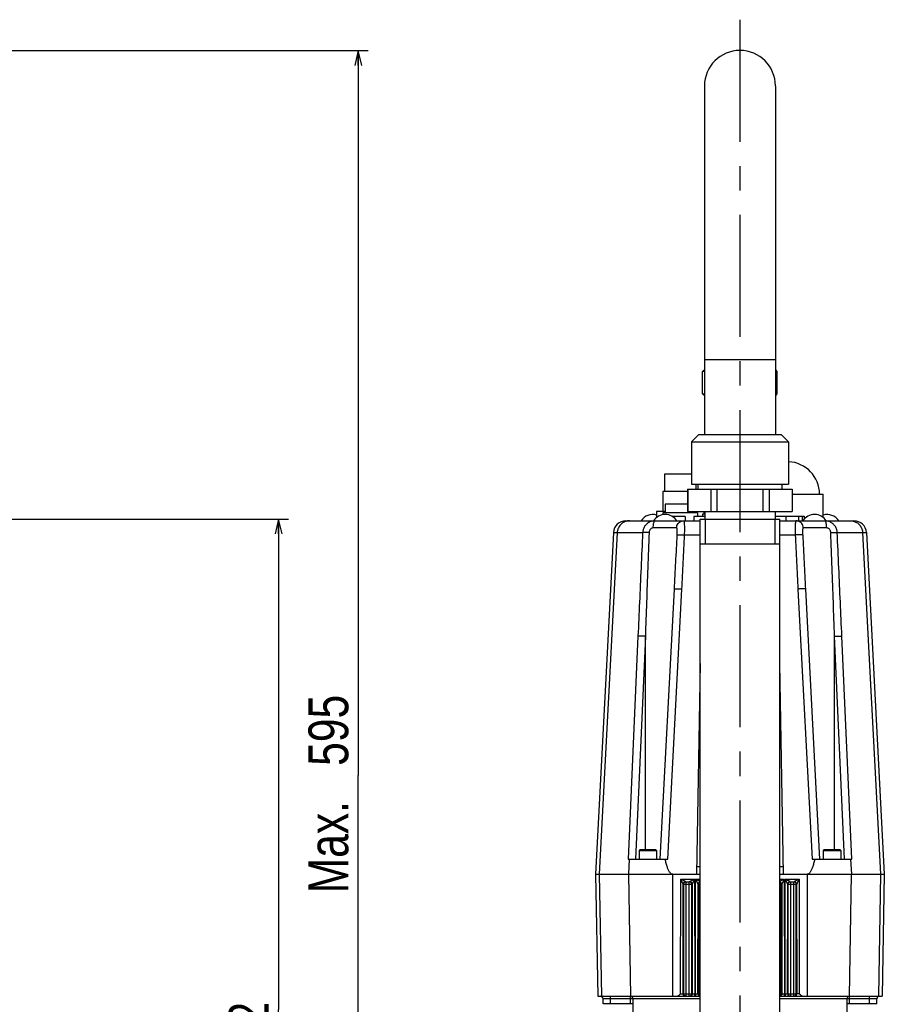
# Model space of a CAD drawing. Extents: x 0 to 2376, y 0 to 1680.
# Tile 25 of 33: x 1142 to 1489, y 825 to 1221. Entities that reach past the tile are written whole.
import ezdxf

# ---------------------------------------------------------------- set-up
doc = ezdxf.new("R2010")
doc.units = 0
doc.header["$LTSCALE"] = 130.68
doc.linetypes.add('CENTER', pattern=[0.6, 0.375, -0.075, 0.075, -0.075])
doc.layers.get('0').update_dxf_attribs({"linetype": 'CONTINUOUS'})
doc.layers.add('95_ALL_DIM', color=7, linetype='CONTINUOUS')
doc.layers.add('DEFAULT_1', color=7, linetype='CENTER')
doc.styles.get("Standard").update_dxf_attribs({"font": 'txt', "width": 0.8})
doc.dimstyles.new('DIMSTYLE_2', dxfattribs={"dimtxt": 16, "dimasz": 6, "dimexe": 0.18, "dimexo": 0.0625, "dimgap": 0.09, "dimtad": 1, "dimdec": 3, "dimtxsty": 'STANDARD', "dimblk": 'OPEN', "dimblk1": 'OPEN', "dimblk2": 'OPEN', "dimcen": 0.09, "dimazin": 3, "dimtp": 0.8, "dimtm": 0.8, "dimtfac": 1, "dimtdec": 3, "dimtofl": 0, "dimtmove": 0, "dimatfit": 3, "dimtolj": 1})
doc.dimstyles.new('DIMSTYLE_3', dxfattribs={"dimtxt": 16, "dimasz": 6, "dimexe": 0.18, "dimexo": 0.0625, "dimgap": 0.09, "dimtad": 1, "dimdec": 3, "dimtxsty": 'STANDARD', "dimblk": 'OPEN', "dimblk1": 'OPEN', "dimblk2": 'OPEN', "dimcen": 0.09, "dimazin": 3, "dimtp": 0.5, "dimtm": 0.5, "dimtfac": 1, "dimtdec": 3, "dimtofl": 0, "dimtmove": 0, "dimatfit": 3, "dimtolj": 1})

# ---------------------------------------------------------------- blocks, each defined once
blk = doc.blocks.new('_OPEN')
at = {"color": 0, "linetype": 'BYBLOCK'}
for p, q in [((0, 0), (-1, 0.233)), ((-1, -0.233), (0, 0)), ((-1, 0), (0, 0))]:
    blk.add_line(p, q, dxfattribs=at)
blk = doc.blocks.new('*D26')
at = {"layer": '95_ALL_DIM', "color": 2, "linetype": 'CONTINUOUS'}
for p, q in [((1055.8, 1020.42), (1249.8, 1020.42)), ((1245.8, 1020.42), (1245.8, 823.32)), ((1245.8, 626.22), (1245.8, 823.32)), ((1135.8, 626.22), (1249.8, 626.22))]:
    blk.add_line(p, q, dxfattribs=at)
at = {"layer": '95_ALL_DIM', "color": 2, "linetype": 'CONTINUOUS', "xscale": 6, "yscale": 6, "zscale": 6}
for p, rotation in [((1245.8, 1020.42), 90), ((1245.8, 626.22), 270)]:
    blk.add_blockref('_OPEN', p, dxfattribs=dict(at, rotation=rotation))
at = {"layer": '95_ALL_DIM', "color": 2, "linetype": 'CONTINUOUS', "width": 0.8}
blk.add_text('394.2', height=16, rotation=90, dxfattribs=at).set_placement((1241.8, 783.59))
blk = doc.blocks.new('*D27')
at = {"layer": '95_ALL_DIM', "color": 2, "linetype": 'CONTINUOUS'}
for p, q in [((906.8, 1208.67), (1281.8, 1208.67)), ((1277.8, 1208.67), (1277.8, 917.44)), ((1277.8, 626.22), (1277.8, 917.44)), ((1135.8, 626.22), (1281.8, 626.22))]:
    blk.add_line(p, q, dxfattribs=at)
at = {"layer": '95_ALL_DIM', "color": 2, "linetype": 'CONTINUOUS', "xscale": 6, "yscale": 6, "zscale": 6}
for p, rotation in [((1277.8, 1208.67), 90), ((1277.8, 626.22), 270)]:
    blk.add_blockref('_OPEN', p, dxfattribs=dict(at, rotation=rotation))
at = {"layer": '95_ALL_DIM', "color": 2, "linetype": 'CONTINUOUS', "width": 0.8}
for s, p in [('595', (1273.8, 921.25)), ('Max.', (1273.8, 870.05))]:
    blk.add_text(s, height=16, rotation=90, dxfattribs=at).set_placement(p)

msp = doc.modelspace()

# ---------------------------------------------------------------- linework, layer by layer
at = {"color": 7, "linetype": 'CONTINUOUS'}
for p, q in [((1416.8793, 1194.4163), (1416.8793, 1054.4163)), ((1445.3793, 1194.3116), (1445.3793, 1054.4163)), ((1445.3793, 1084.4163), (1416.8793, 1084.4163)), ((1416.1293, 1079.7163), (1416.6293, 1080.2163)), ((1416.6293, 1080.2163), (1416.8793, 1080.2163)), ((1445.3793, 1080.2163), (1445.6292, 1080.2163)), ((1446.1293, 1079.7163), (1445.6293, 1080.2163)), ((1416.1293, 1070.7163), (1416.1293, 1079.7163)), ((1416.8793, 1079.7163), (1416.1293, 1079.7163)), ((1446.1293, 1079.7163), (1445.3793, 1079.7163)), ((1446.1293, 1070.7163), (1446.1293, 1079.7163)), ((1416.6293, 1070.2163), (1416.1293, 1070.7163)), ((1416.1293, 1070.7163), (1416.8793, 1070.7163)), ((1416.8793, 1070.2163), (1416.6293, 1070.2163)), ((1445.3793, 1070.7163), (1446.1293, 1070.7163)), ((1445.6292, 1070.2163), (1445.3793, 1070.2163)), ((1445.6293, 1070.2163), (1446.1293, 1070.7163)), ((1414.6293, 1054.4163), (1411.6293, 1051.4163)), ((1414.6295, 1054.4163), (1447.629, 1054.4163)), ((1447.6293, 1054.4163), (1450.6293, 1051.4163)), ((1411.6293, 1051.4163), (1411.6293, 1034.4163)), ((1411.6293, 1051.4163), (1450.6293, 1051.4163)), ((1450.6293, 1051.4163), (1450.6293, 1034.4163)), ((1400.8793, 1038.4163), (1400.8793, 1031.4163)), ((1411.6293, 1038.4163), (1400.8793, 1038.4163)), ((1410.1293, 1032.4163), (1410.1293, 1023.4163)), ((1410.1293, 1032.4163), (1452.1293, 1032.4163)), ((1410.1766, 1032.4163), (1410.1766, 1023.4163)), ((1411.6294, 1034.4163), (1450.6291, 1034.4163)), ((1413.3793, 1034.4163), (1413.3793, 1032.4163)), ((1414.2308, 1034.4163), (1414.2308, 1032.4163)), ((1419.4328, 1032.4163), (1419.4328, 1023.4163)), ((1421.873, 1032.4163), (1421.873, 1023.4163)), ((1440.3855, 1032.4163), (1440.3855, 1023.4163)), ((1442.8257, 1032.4163), (1442.8257, 1023.4163)), ((1448.0278, 1034.4163), (1448.0278, 1032.4163)), ((1452.0819, 1032.4163), (1452.0819, 1023.4163)), ((1452.1293, 1032.4163), (1452.1293, 1023.4163)), ((1400.1293, 1031.4163), (1400.1293, 1023.4163)), ((1410.1293, 1031.4163), (1400.1293, 1031.4163)), ((1452.1293, 1030.4163), (1464.6293, 1030.4163)), ((1464.6293, 1021.005), (1464.6293, 1030.4163)), ((1401.1293, 1026.4163), (1401.1293, 1022.9163)), ((1410.1293, 1026.4163), (1401.1293, 1026.4163)), ((1397.6293, 1023.4163), (1397.6293, 1021.005)), ((1401.1293, 1023.4163), (1397.6293, 1023.4163)), ((1400.1293, 1022.9163), (1400.1293, 1022.1265)), ((1414.1293, 1022.9163), (1400.1293, 1022.9163)), ((1409.1293, 1021.4163), (1404.0295, 1021.4163)), ((1409.1293, 1021.4163), (1409.1293, 1019.7163)), ((1410.1293, 1023.4163), (1452.1293, 1023.4163)), ((1412.654, 1021.4163), (1412.654, 1019.7163)), ((1416.9793, 1021.4163), (1412.654, 1021.4163)), ((1413.1293, 1023.4163), (1413.1293, 1022.9163)), ((1414.1293, 1022.9163), (1414.1293, 1021.4163)), ((1416.1293, 1022.4163), (1416.1293, 1021.4163)), ((1416.9793, 1022.4163), (1416.1293, 1022.4163)), ((1416.6293, 1023.4163), (1416.6293, 1022.4163)), ((1416.9793, 1023.4163), (1416.9793, 1020.4163)), ((1445.2793, 1023.4163), (1445.2793, 1020.4163)), ((1445.2793, 1021.5163), (1456.9667, 1021.5163)), ((1449.6045, 1021.4163), (1445.2793, 1021.4163)), ((1449.6045, 1021.4163), (1449.6045, 1019.7163)), ((1454.6167, 1021.5163), (1454.6167, 1019.7163)), ((1456.0939, 1021.5163), (1456.0939, 1019.7163)), ((1456.9438, 1021.5163), (1456.9438, 1020.3693)), ((1456.9666, 1021.5163), (1456.9666, 1020.3934)), ((1385.316, 1019.7163), (1415.0063, 1019.7163)), ((1405.6652, 1016.8733), (1396.3197, 1016.8733)), ((1415.1293, 760.2163), (1415.1293, 1020.4163)), ((1415.1293, 1020.4163), (1447.1293, 1020.4163)), ((1417.1293, 1020.4163), (1417.1293, 1010.4163)), ((1445.1293, 1020.4163), (1445.1293, 1010.4163)), ((1447.1293, 760.2163), (1447.1293, 1020.4163)), ((1447.2522, 1019.7163), (1476.9425, 1019.7163)), ((1465.9388, 1016.8733), (1456.5933, 1016.8733)), ((1380.3228, 1014.978), (1373.1293, 877.7163)), ((1381.84, 1014.978), (1374.6464, 877.7163)), ((1381.84, 1014.978), (1392.0279, 1014.978)), ((1408.9135, 1014.0303), (1415.1293, 1014.0303)), ((1447.1293, 1014.0303), (1453.345, 1014.0303)), ((1470.2306, 1014.978), (1480.4185, 1014.978)), ((1480.4185, 1014.978), (1487.6121, 877.7163)), ((1481.9357, 1014.978), (1489.1293, 877.7163)), ((1415.1293, 1010.4163), (1447.1293, 1010.4163)), ((1399.1293, 883.7163), (1404.8189, 992.2816)), ((1402.1251, 883.7163), (1407.8148, 992.2816)), ((1454.4437, 992.2816), (1460.1334, 883.7163)), ((1457.4396, 992.2816), (1463.1293, 883.7163)), ((1390.1789, 973.365), (1386.2366, 883.7163)), ((1393.1293, 973.365), (1389.1869, 883.7163)), ((1393.1293, 887.7163), (1393.1293, 973.365)), ((1473.0716, 883.7163), (1469.1293, 973.365)), ((1469.1293, 887.7163), (1469.1293, 973.365)), ((1476.022, 883.7163), (1472.0796, 973.365)), ((1415.1293, 962.4264), (1413.6506, 877.7163)), ((1448.6079, 877.7163), (1447.1293, 962.4264)), ((1391.0293, 887.7163), (1390.6293, 887.3163)), ((1390.6293, 887.3163), (1390.6293, 883.8163)), ((1390.6293, 887.3163), (1397.6293, 887.3163)), ((1391.0293, 887.7163), (1397.2293, 887.7163)), ((1397.2293, 887.7163), (1397.6293, 887.3163)), ((1397.6293, 887.3163), (1397.6293, 883.8163)), ((1465.0293, 887.7163), (1464.6293, 887.3163)), ((1464.6293, 887.3163), (1471.6293, 887.3163)), ((1464.6293, 887.3163), (1464.6293, 883.8163)), ((1465.0293, 887.7163), (1471.2293, 887.7163)), ((1471.2293, 887.7163), (1471.6293, 887.3163)), ((1471.6293, 887.3163), (1471.6293, 883.8163)), ((1386.2366, 883.7163), (1402.1251, 883.7163)), ((1386.6945, 883.7163), (1386.3752, 877.7163)), ((1390.6293, 883.8163), (1397.6293, 883.8163)), ((1460.1334, 883.7163), (1476.022, 883.7163)), ((1464.6293, 883.8163), (1471.6293, 883.8163)), ((1475.564, 883.7163), (1475.8833, 877.7163)), ((1413.7057, 880.8733), (1415.1293, 880.8733)), ((1447.1293, 880.8733), (1448.5528, 880.8733)), ((1373.1293, 877.7163), (1373.9846, 828.7163)), ((1373.1293, 877.7163), (1415.1293, 877.7163)), ((1374.6485, 877.7163), (1375.4908, 828.7163)), ((1386.3759, 877.7163), (1387.2182, 828.7163)), ((1404.1025, 877.7163), (1404.1025, 828.7163)), ((1407.2772, 829.6989), (1407.3475, 875.7338)), ((1407.3475, 875.7338), (1412.911, 875.7338)), ((1409.3551, 874.7163), (1410.9034, 874.7163)), ((1409.5331, 828.7163), (1409.5331, 874.7163)), ((1410.7254, 828.7163), (1410.7254, 874.7163)), ((1412.911, 875.7338), (1412.9813, 829.6989)), ((1413.2772, 829.6989), (1413.3475, 875.7338)), ((1413.3475, 875.7338), (1415.1293, 875.7338)), ((1447.1293, 877.7163), (1489.1293, 877.7163)), ((1447.1293, 875.7338), (1448.911, 875.7338)), ((1448.911, 875.7338), (1448.9813, 829.6989)), ((1449.2772, 829.6989), (1449.3475, 875.7338)), ((1449.3475, 875.7338), (1454.911, 875.7338)), ((1451.3551, 874.7163), (1452.9034, 874.7163)), ((1451.5331, 828.7163), (1451.5331, 874.7163)), ((1452.7254, 828.7163), (1452.7254, 874.7163)), ((1454.911, 875.7338), (1454.9813, 829.6989)), ((1458.156, 877.7163), (1458.156, 828.7163)), ((1475.8826, 877.7163), (1475.0403, 828.7163)), ((1487.61, 877.7163), (1486.7677, 828.7163)), ((1489.1293, 877.7163), (1488.274, 828.7163)), ((1408.2734, 829.7163), (1408.3406, 873.7163)), ((1408.3406, 873.7163), (1411.8996, 873.7163)), ((1408.5369, 829.7163), (1408.5369, 873.7163)), ((1411.7216, 873.7163), (1411.7216, 829.7163)), ((1411.9179, 873.7273), (1411.9851, 829.7163)), ((1414.2734, 829.7163), (1414.3406, 873.7273)), ((1414.3589, 873.7163), (1415.1293, 873.7163)), ((1414.7994, 829.7163), (1414.7994, 873.7163)), ((1447.8996, 873.7163), (1447.1293, 873.7163)), ((1447.4591, 873.7163), (1447.4591, 829.7163)), ((1447.9179, 873.7273), (1447.9851, 829.7163)), ((1450.2734, 829.7163), (1450.3406, 873.7273)), ((1450.3589, 873.7163), (1453.9179, 873.7163)), ((1450.5369, 829.7163), (1450.5369, 873.7163)), ((1453.7216, 829.7163), (1453.7216, 873.7163)), ((1453.9179, 873.7163), (1453.9851, 829.7163)), ((1373.9846, 828.7163), (1415.1293, 828.7163)), ((1387.9756, 827.7163), (1376.1293, 827.7163)), ((1376.1293, 825.7163), (1376.1293, 827.7163)), ((1379.1293, 825.7163), (1379.1293, 828.7163)), ((1387.1293, 825.7163), (1387.1293, 828.7163)), ((1415.1293, 827.7163), (1388.1293, 827.7163)), ((1388.1293, 827.7163), (1388.1293, 808.7163)), ((1408.2734, 829.7163), (1411.9851, 829.7163)), ((1413.2772, 829.6989), (1412.9813, 829.6989)), ((1412.9813, 828.7163), (1412.9813, 829.6989)), ((1413.2772, 829.6989), (1413.2772, 828.7163)), ((1414.2734, 829.7163), (1415.1293, 829.7163)), ((1447.1293, 829.7163), (1447.9851, 829.7163)), ((1447.1293, 828.7163), (1488.274, 828.7163)), ((1486.1293, 827.7163), (1447.1293, 827.7163)), ((1449.2772, 829.6989), (1448.9813, 829.6989)), ((1450.2734, 829.7163), (1453.9851, 829.7163)), ((1474.1293, 827.7163), (1474.1293, 808.7163)), ((1475.1293, 825.7163), (1475.1293, 828.7163)), ((1483.1293, 825.7163), (1483.1293, 828.7163)), ((1486.1293, 825.7163), (1486.1293, 827.7163)), ((1388.1293, 825.7163), (1376.1293, 825.7163)), ((1486.1293, 825.7163), (1474.1293, 825.7163))]:
    msp.add_line(p, q, dxfattribs=at)
for points in [[(1410.9217, 874.7218), (1410.9187, 874.7201), (1410.9156, 874.7188), (1410.9126, 874.7177), (1410.9095, 874.7169), (1410.9065, 874.7165), (1410.9034, 874.7163)], [(1451.3551, 874.7163), (1451.352, 874.7165), (1451.349, 874.7169), (1451.3459, 874.7177), (1451.3429, 874.7188), (1451.3398, 874.7201), (1451.3368, 874.7218)], [(1411.9179, 873.7273), (1411.9149, 873.724), (1411.9119, 873.7212), (1411.9088, 873.7191), (1411.9058, 873.7176), (1411.9027, 873.7167), (1411.8996, 873.7163)], [(1414.3589, 873.7163), (1414.3558, 873.7167), (1414.3527, 873.7176), (1414.3497, 873.7191), (1414.3466, 873.7212), (1414.3436, 873.724), (1414.3406, 873.7273)], [(1447.9179, 873.7273), (1447.9149, 873.724), (1447.9119, 873.7212), (1447.9088, 873.7191), (1447.9058, 873.7176), (1447.9027, 873.7167), (1447.8996, 873.7163)], [(1450.3589, 873.7163), (1450.3558, 873.7167), (1450.3527, 873.7176), (1450.3497, 873.7191), (1450.3466, 873.7212), (1450.3436, 873.724), (1450.3406, 873.7273)]]:
    msp.add_lwpolyline(points, dxfattribs=at)
for centre, radius, start, end in [((1431.1293, 1194.4163), 14.25, 0, 180), ((1450.1293, 1030.4163), 13, 0, 87.795309), ((1396.1293, 1016.5483), 5.668, 74.651152, 146.018353), ((1401.1293, 1016.5483), 5.668, 33.981647, 146.018353), ((1461.1293, 1016.5483), 5.668, 33.981647, 146.018353), ((1466.1293, 1016.5483), 5.668, 33.981647, 105.348848), ((1385.316, 1014.7163), 5, 90.00001, 177.000001), ((1476.9425, 1014.7163), 5, 3, 89.999999), ((1390.7293, 883.8163), 0.1, 180, 270), ((1397.5293, 883.8163), 0.1, 270, 360), ((1464.7293, 883.8163), 0.1, 180, 270), ((1471.5293, 883.8163), 0.1, 270, 360), ((1375.1293, 827.7163), 1, 0, 90), ((1387.1293, 827.7163), 1, 0, 84.90874), ((1475.1293, 827.7163), 1, 95.09126, 180), ((1487.1293, 827.7163), 1, 90, 180)]:
    msp.add_arc(centre, radius, start, end, dxfattribs=at)
for points, knots in [([(1386.7573, 1019.7163), (1386.2605, 1019.7163), (1385.2591, 1019.5609), (1383.901, 1018.8838), (1382.8041, 1017.8253), (1382.0699, 1016.4848), (1381.8659, 1015.4812), (1381.84, 1014.978)], [0, 0, 0, 0, 0.19858984, 0.3977055, 0.59768169, 0.79854329, 1, 1, 1, 1]), ([(1397.0562, 1019.7163), (1396.6271, 1019.7163), (1395.7685, 1019.6087), (1394.5691, 1019.133), (1393.534, 1018.3766), (1392.7273, 1017.3887), (1392.1967, 1016.2331), (1392.0484, 1015.3969), (1392.0279, 1014.978)], [0, 0, 0, 0, 0.16921224, 0.33706432, 0.50366501, 0.66931863, 0.83459663, 1, 1, 1, 1]), ([(1396.3197, 1016.8733), (1396.1744, 1016.8733), (1395.8793, 1016.8296), (1395.4712, 1016.636), (1395.1229, 1016.3295), (1394.8555, 1015.9327), (1394.6825, 1015.4729), (1394.6356, 1015.1439), (1394.6293, 1014.978)], [0, 0, 0, 0, 0.1557469, 0.31431567, 0.47768075, 0.64700438, 0.82207692, 1, 1, 1, 1]), ([(1396.3197, 1016.8733), (1396.3235, 1017.1699), (1396.3519, 1017.7335), (1396.4487, 1018.5059), (1396.6053, 1019.1226), (1396.7652, 1019.5363), (1396.9696, 1019.7163), (1397.0562, 1019.7163)], [0, 0, 0, 0, 0.29250882, 0.55561185, 0.76775139, 0.9146013, 1, 1, 1, 1]), ([(1405.6652, 1016.8733), (1405.6805, 1017.1751), (1405.8, 1017.7758), (1406.2311, 1018.5796), (1406.876, 1019.2154), (1407.6757, 1019.6227), (1408.2665, 1019.7163), (1408.559, 1019.7163)], [0, 0, 0, 0, 0.20329411, 0.40524926, 0.60520322, 0.80320157, 1, 1, 1, 1]), ([(1405.9254, 1014.0303), (1405.936, 1014.2441), (1405.9539, 1014.6597), (1405.9702, 1015.2554), (1405.9691, 1015.7866), (1405.9488, 1016.2302), (1405.895, 1016.5627), (1405.8266, 1016.7925), (1405.7122, 1016.8733), (1405.6652, 1016.8733)], [0, 0, 0, 0, 0.21826507, 0.4242169, 0.60756695, 0.76021429, 0.87577488, 0.9520564, 1, 1, 1, 1]), ([(1408.9403, 1017.6052), (1408.9342, 1017.903), (1408.9186, 1018.4233), (1408.84, 1019.0958), (1408.7769, 1019.5031), (1408.6275, 1019.7163), (1408.559, 1019.7163)], [0, 0, 0, 0, 0.40697574, 0.71295977, 0.90655446, 1, 1, 1, 1]), ([(1408.9135, 1014.0303), (1408.924, 1014.4596), (1408.941, 1015.2923), (1408.9542, 1016.4836), (1408.9476, 1017.247), (1408.9403, 1017.6052)], [0, 0, 0, 0, 0.36034229, 0.69876913, 1, 1, 1, 1]), ([(1453.3125, 1017.2642), (1453.3093, 1017.0191), (1453.3056, 1016.3698), (1453.3175, 1015.2923), (1453.3345, 1014.4596), (1453.345, 1014.0303)], [0, 0, 0, 0, 0.2274525, 0.60161157, 1, 1, 1, 1]), ([(1453.6995, 1019.7163), (1453.631, 1019.7163), (1453.4816, 1019.5031), (1453.4186, 1019.0958), (1453.3399, 1018.4233), (1453.3209, 1017.7898), (1453.314, 1017.3779), (1453.3125, 1017.2642)], [0, 0, 0, 0, 0.08089279, 0.24848144, 0.51336191, 0.86566763, 1, 1, 1, 1]), ([(1456.5933, 1016.8733), (1456.578, 1017.175), (1456.4585, 1017.7758), (1456.0274, 1018.5796), (1455.3825, 1019.2154), (1454.5828, 1019.6227), (1453.992, 1019.7163), (1453.6995, 1019.7163)], [0, 0, 0, 0, 0.20329227, 0.4052469, 0.60520126, 0.80320051, 1, 1, 1, 1]), ([(1456.5933, 1016.8733), (1456.5463, 1016.8733), (1456.432, 1016.7925), (1456.3635, 1016.5627), (1456.3097, 1016.2302), (1456.2894, 1015.7866), (1456.2883, 1015.2554), (1456.3046, 1014.6597), (1456.3225, 1014.2441), (1456.3331, 1014.0303)], [0, 0, 0, 0, 0.0479436, 0.12422513, 0.23978571, 0.39243305, 0.5757831, 0.78173493, 1, 1, 1, 1]), ([(1465.9388, 1016.8733), (1465.935, 1017.1699), (1465.9066, 1017.7335), (1465.8097, 1018.5059), (1465.6532, 1019.1226), (1465.4932, 1019.5363), (1465.2889, 1019.7163), (1465.2023, 1019.7163)], [0, 0, 0, 0, 0.29251446, 0.55562012, 0.7677594, 0.91460674, 1, 1, 1, 1]), ([(1470.2306, 1014.978), (1470.2101, 1015.3969), (1470.0618, 1016.2331), (1469.5312, 1017.3887), (1468.7245, 1018.3766), (1467.6895, 1019.133), (1466.4901, 1019.6087), (1465.6314, 1019.7163), (1465.2023, 1019.7163)], [0, 0, 0, 0, 0.16540337, 0.33068137, 0.49633499, 0.66293568, 0.83078776, 1, 1, 1, 1]), ([(1467.6292, 1014.978), (1467.623, 1015.1439), (1467.576, 1015.4729), (1467.403, 1015.9327), (1467.1356, 1016.3295), (1466.7873, 1016.636), (1466.3792, 1016.8296), (1466.0841, 1016.8733), (1465.9388, 1016.8733)], [0, 0, 0, 0, 0.17792308, 0.35299562, 0.52231925, 0.68568433, 0.8442531, 1, 1, 1, 1]), ([(1475.5012, 1019.7163), (1475.998, 1019.7163), (1476.9994, 1019.5609), (1478.3575, 1018.8838), (1479.4544, 1017.8253), (1480.1886, 1016.4848), (1480.3926, 1015.4812), (1480.4185, 1014.978)], [0, 0, 0, 0, 0.19858983, 0.39770548, 0.59768167, 0.79854328, 1, 1, 1, 1]), ([(1380.3228, 1014.978), (1380.3546, 1014.9783), (1380.4812, 1014.9793), (1380.7659, 1014.9788), (1381.2399, 1014.9789), (1381.6189, 1014.9783), (1381.84, 1014.978)], [0, 0, 0, 0, 0.06275329, 0.2505006, 0.56289697, 1, 1, 1, 1]), ([(1392.0279, 1014.978), (1391.8164, 1010.2626), (1391.3989, 1000.9246), (1390.7824, 987.0536), (1390.3782, 977.898), (1390.1789, 973.365)], [0, 0, 0, 0, 0.33995562, 0.6732051, 1, 1, 1, 1]), ([(1394.6293, 1014.978), (1394.3238, 1014.99), (1393.7555, 1015.0075), (1392.9922, 1015.0211), (1392.4319, 1015.0096), (1392.1307, 1015.0008), (1392.0279, 1014.978)], [0, 0, 0, 0, 0.35238307, 0.6554417, 0.87868547, 1, 1, 1, 1]), ([(1394.6293, 1014.978), (1394.4524, 1010.2626), (1394.106, 1000.9248), (1393.6053, 987.0538), (1393.285, 977.8981), (1393.1293, 973.365)], [0, 0, 0, 0, 0.33996378, 0.67321342, 1, 1, 1, 1]), ([(1404.8189, 992.2816), (1405.0072, 995.8735), (1405.3813, 1003.1229), (1405.7446, 1010.3727), (1405.9254, 1014.0303)], [0, 0, 0, 0, 0.49550693, 1, 1, 1, 1]), ([(1405.9254, 1014.0303), (1405.9818, 1014.0671), (1406.2139, 1014.0625), (1406.6354, 1014.0964), (1407.2773, 1014.0843), (1408.056, 1014.0687), (1408.6192, 1014.0447), (1408.9135, 1014.0303)], [0, 0, 0, 0, 0.06746075, 0.2168108, 0.43560355, 0.70460063, 1, 1, 1, 1]), ([(1407.8148, 992.2816), (1408.0031, 995.8735), (1408.3757, 1003.1228), (1408.7352, 1010.3727), (1408.9135, 1014.0303)], [0, 0, 0, 0, 0.49551099, 1, 1, 1, 1]), ([(1456.3331, 1014.0303), (1456.2767, 1014.0671), (1456.0446, 1014.0625), (1455.6231, 1014.0964), (1454.9813, 1014.0843), (1454.2025, 1014.0687), (1453.6393, 1014.0447), (1453.345, 1014.0303)], [0, 0, 0, 0, 0.06745723, 0.21680582, 0.43559909, 0.7045981, 1, 1, 1, 1]), ([(1453.345, 1014.0303), (1453.5233, 1010.3727), (1453.8828, 1003.1228), (1454.2555, 995.8735), (1454.4437, 992.2816)], [0, 0, 0, 0, 0.50448522, 1, 1, 1, 1]), ([(1456.3331, 1014.0303), (1456.5139, 1010.3727), (1456.8772, 1003.1229), (1457.2513, 995.8736), (1457.4396, 992.2816)], [0, 0, 0, 0, 0.50448929, 1, 1, 1, 1]), ([(1467.6292, 1014.978), (1467.9347, 1014.99), (1468.503, 1015.0075), (1469.2662, 1015.0211), (1469.8265, 1015.0096), (1470.1277, 1015.0008), (1470.2305, 1014.978)], [0, 0, 0, 0, 0.35238747, 0.65544715, 0.87868918, 1, 1, 1, 1]), ([(1469.1293, 973.365), (1468.9735, 977.898), (1468.6532, 987.0537), (1468.1525, 1000.9246), (1467.8062, 1010.2626), (1467.6292, 1014.978)], [0, 0, 0, 0, 0.32677767, 0.66003309, 1, 1, 1, 1]), ([(1472.0796, 973.365), (1471.8803, 977.8979), (1471.4761, 987.0535), (1470.8596, 1000.9245), (1470.4421, 1010.2625), (1470.2306, 1014.978)], [0, 0, 0, 0, 0.32678601, 0.66004123, 1, 1, 1, 1]), ([(1480.4185, 1014.978), (1480.6396, 1014.9783), (1481.0186, 1014.9789), (1481.4926, 1014.9788), (1481.7772, 1014.9793), (1481.9039, 1014.9783), (1481.9357, 1014.978)], [0, 0, 0, 0, 0.43708054, 0.74947837, 0.93723918, 1, 1, 1, 1]), ([(1404.8189, 992.2816), (1404.8216, 992.3329), (1405.1158, 992.3055), (1405.4387, 992.3653), (1406.0217, 992.3428), (1406.4205, 992.3345), (1406.5982, 992.3302)], [0, 0, 0, 0, 0.08646675, 0.32600567, 0.69774063, 1, 1, 1, 1]), ([(1406.5982, 992.3302), (1406.6957, 992.3278), (1406.9943, 992.3201), (1407.2976, 992.3072), (1407.5022, 992.2973)], [0, 0, 0, 0, 0.32545503, 1, 1, 1, 1]), ([(1455.6603, 992.3302), (1455.5628, 992.3278), (1455.2642, 992.3201), (1454.9609, 992.3072), (1454.7563, 992.2973)], [0, 0, 0, 0, 0.32545503, 1, 1, 1, 1]), ([(1457.4396, 992.2816), (1457.4369, 992.3329), (1457.1427, 992.3055), (1456.8198, 992.3653), (1456.2368, 992.3428), (1455.838, 992.3345), (1455.6603, 992.3302)], [0, 0, 0, 0, 0.08646675, 0.32600566, 0.69774062, 1, 1, 1, 1]), ([(1393.1293, 973.365), (1392.7882, 973.3799), (1392.1474, 973.4015), (1391.2817, 973.4187), (1390.6412, 973.4035), (1390.295, 973.3939), (1390.1789, 973.365)], [0, 0, 0, 0, 0.346796, 0.65174519, 0.87837855, 1, 1, 1, 1]), ([(1469.1293, 973.365), (1469.4703, 973.3799), (1470.1111, 973.4015), (1470.9768, 973.4187), (1471.6173, 973.4035), (1471.9635, 973.3939), (1472.0796, 973.365)], [0, 0, 0, 0, 0.34679616, 0.65174538, 0.87837865, 1, 1, 1, 1]), ([(1404.1276, 877.7163), (1403.9978, 877.7163), (1403.7208, 877.7772), (1403.3536, 878.0233), (1403.0259, 878.3807), (1402.7301, 878.8222), (1402.4581, 879.3339), (1402.204, 879.9096), (1401.9633, 880.5472), (1401.7329, 881.247), (1401.5105, 882.0104), (1401.2946, 882.8399), (1401.1594, 883.4166), (1401.0923, 883.7163)], [0, 0, 0, 0, 0.05540032, 0.11724687, 0.18583541, 0.26122945, 0.34349736, 0.43284463, 0.5296245, 0.63426512, 0.74720398, 0.86891999, 1, 1, 1, 1]), ([(1461.1662, 883.7163), (1461.0991, 883.4166), (1460.9638, 882.8397), (1460.7479, 882.0101), (1460.5255, 881.2464), (1460.2949, 880.5462), (1460.0539, 879.908), (1459.7994, 879.3319), (1459.5273, 878.8203), (1459.2315, 878.3794), (1458.9041, 878.0227), (1458.5374, 877.7771), (1458.2607, 877.7163), (1458.131, 877.7163)], [0, 0, 0, 0, 0.1310997, 0.25283766, 0.36581354, 0.47052457, 0.56740749, 0.65683899, 0.73911527, 0.81443262, 0.88288496, 0.94461044, 1, 1, 1, 1]), ([(1409.116, 874.8396), (1409.1008, 874.8472), (1409.0281, 874.8835), (1408.9043, 874.9483), (1408.7146, 875.0445), (1408.4989, 875.1542), (1408.2528, 875.2787), (1407.9775, 875.4175), (1407.6724, 875.5709), (1407.4591, 875.6779), (1407.3475, 875.7338)], [0, 0, 0, 0, 0.0243038, 0.11402125, 0.22047157, 0.34306954, 0.48226525, 0.63822497, 0.81066991, 1, 1, 1, 1]), ([(1408.3406, 873.7274), (1408.3206, 873.7715), (1408.2784, 873.8563), (1408.211, 873.9947), (1408.1329, 874.1528), (1408.0393, 874.3424), (1407.9304, 874.5622), (1407.8064, 874.8121), (1407.6671, 875.0923), (1407.5125, 875.4029), (1407.4041, 875.6201), (1407.3475, 875.7338)], [0, 0, 0, 0, 0.0647871, 0.12701464, 0.20629167, 0.30100646, 0.41042632, 0.53497582, 0.67483976, 0.82972874, 1, 1, 1, 1]), ([(1408.3406, 873.7163), (1408.3413, 873.8479), (1408.3994, 874.1106), (1408.6232, 874.4411), (1408.9569, 874.664), (1409.2222, 874.7163), (1409.3551, 874.7163)], [0, 0, 0, 0, 0.25154088, 0.49854495, 0.74598747, 1, 1, 1, 1]), ([(1408.5369, 873.7163), (1408.5369, 873.8464), (1408.5887, 874.1091), (1408.8103, 874.4415), (1409.1414, 874.6642), (1409.4035, 874.7163), (1409.5331, 874.7163)], [0, 0, 0, 0, 0.25044013, 0.50062267, 0.75044045, 1, 1, 1, 1]), ([(1409.2841, 874.751), (1409.2353, 874.7725), (1409.2039, 874.7947), (1409.1454, 874.8248), (1409.116, 874.8396)], [0, 0, 0, 0, 0.51865255, 1, 1, 1, 1]), ([(1411.7216, 873.7163), (1411.7216, 873.8447), (1411.6708, 874.1062), (1411.4509, 874.4392), (1411.1189, 874.6637), (1410.8555, 874.7163), (1410.7254, 874.7163)], [0, 0, 0, 0, 0.24715781, 0.49844215, 0.7493503, 1, 1, 1, 1]), ([(1411.8996, 873.7163), (1411.8996, 873.8464), (1411.8478, 874.1091), (1411.6263, 874.4415), (1411.2951, 874.6642), (1411.033, 874.7163), (1410.9034, 874.7163)], [0, 0, 0, 0, 0.25044013, 0.50062267, 0.75044045, 1, 1, 1, 1]), ([(1412.911, 875.7338), (1412.7976, 875.677), (1412.5811, 875.5684), (1412.2716, 875.4128), (1411.9929, 875.2722), (1411.7447, 875.1466), (1411.5267, 875.0359), (1411.3391, 874.9401), (1411.1829, 874.8602), (1411.0474, 874.7889), (1410.9628, 874.7468), (1410.9217, 874.7218)], [0, 0, 0, 0, 0.17052948, 0.32558269, 0.46553309, 0.59010517, 0.69948955, 0.79411227, 0.87325126, 0.93530096, 1, 1, 1, 1]), ([(1411.9179, 873.7273), (1411.9167, 873.8561), (1411.8629, 874.1164), (1411.6407, 874.4453), (1411.3113, 874.6669), (1411.0507, 874.7206), (1410.9217, 874.7218)], [0, 0, 0, 0, 0.24950436, 0.4997283, 0.75011083, 1, 1, 1, 1]), ([(1412.911, 875.7338), (1412.8544, 875.6202), (1412.7462, 875.4034), (1412.5918, 875.093), (1412.4526, 874.8131), (1412.3287, 874.5634), (1412.2199, 874.3437), (1412.1262, 874.1542), (1412.0482, 873.996), (1411.9805, 873.8571), (1411.9381, 873.7717), (1411.9179, 873.7273)], [0, 0, 0, 0, 0.17004374, 0.32474723, 0.46446639, 0.58891396, 0.69827143, 0.79296165, 0.87226868, 0.93458861, 1, 1, 1, 1]), ([(1415.1292, 874.8319), (1415.1151, 874.8393), (1415.0487, 874.874), (1414.9194, 874.9401), (1414.7318, 875.0359), (1414.5138, 875.1466), (1414.2656, 875.2722), (1413.9869, 875.4128), (1413.6774, 875.5684), (1413.4609, 875.677), (1413.3475, 875.7338)], [0, 0, 0, 0, 0.02398335, 0.11243552, 0.21819358, 0.34045047, 0.47968237, 0.63610233, 0.80940241, 1, 1, 1, 1]), ([(1414.3406, 873.7273), (1414.3205, 873.7717), (1414.278, 873.8571), (1414.2103, 873.996), (1414.1323, 874.1542), (1414.0386, 874.3437), (1413.9298, 874.5634), (1413.8059, 874.8131), (1413.6667, 875.093), (1413.5123, 875.4034), (1413.4041, 875.6202), (1413.3475, 875.7338)], [0, 0, 0, 0, 0.0654114, 0.12773133, 0.20703836, 0.30172858, 0.41108605, 0.53553363, 0.67525279, 0.82995629, 1, 1, 1, 1]), ([(1414.3406, 873.7273), (1414.3418, 873.8561), (1414.3956, 874.1164), (1414.6178, 874.4453), (1414.888, 874.6271), (1415.0704, 874.6849), (1415.1289, 874.6978)], [0, 0, 0, 0, 0.28835817, 0.57755058, 0.86692992, 1, 1, 1, 1]), ([(1414.3589, 873.7163), (1414.3589, 873.8464), (1414.4107, 874.1092), (1414.6322, 874.4415), (1414.899, 874.6209), (1415.076, 874.6777), (1415.1289, 874.6901)], [0, 0, 0, 0, 0.2931837, 0.58606087, 0.87850593, 1, 1, 1, 1]), ([(1414.7994, 873.7163), (1414.7994, 873.8464), (1414.8512, 874.1091), (1415.0085, 874.3452), (1415.1154, 874.4471), (1415.1279, 874.4585)], [0, 0, 0, 0, 0.4698506, 0.93921793, 1, 1, 1, 1]), ([(1448.911, 875.7338), (1448.7976, 875.677), (1448.5811, 875.5684), (1448.2716, 875.4128), (1447.9929, 875.2722), (1447.7447, 875.1466), (1447.5267, 875.0359), (1447.3391, 874.9401), (1447.2098, 874.874), (1447.1435, 874.8393), (1447.1293, 874.8319)], [0, 0, 0, 0, 0.19059763, 0.3638977, 0.52031766, 0.65954955, 0.78180643, 0.88756449, 0.97601666, 1, 1, 1, 1]), ([(1447.8996, 873.7163), (1447.8996, 873.8464), (1447.8478, 874.1091), (1447.6263, 874.4415), (1447.3595, 874.6209), (1447.1825, 874.6777), (1447.1296, 874.6901)], [0, 0, 0, 0, 0.29317661, 0.58605166, 0.87849972, 1, 1, 1, 1]), ([(1447.9179, 873.7273), (1447.9167, 873.8561), (1447.8629, 874.1164), (1447.6407, 874.4453), (1447.3705, 874.6271), (1447.1882, 874.6849), (1447.1297, 874.6979)], [0, 0, 0, 0, 0.28836246, 0.57755657, 0.86693396, 1, 1, 1, 1]), ([(1447.4591, 873.7163), (1447.4591, 873.8447), (1447.4083, 874.1062), (1447.2519, 874.343), (1447.144, 874.4463), (1447.1307, 874.4584)], [0, 0, 0, 0, 0.46369913, 0.93514015, 1, 1, 1, 1]), ([(1448.911, 875.7338), (1448.8544, 875.6202), (1448.7462, 875.4034), (1448.5918, 875.093), (1448.4526, 874.8131), (1448.3287, 874.5634), (1448.2199, 874.3437), (1448.1262, 874.1542), (1448.0482, 873.996), (1447.9805, 873.8571), (1447.9381, 873.7717), (1447.9179, 873.7273)], [0, 0, 0, 0, 0.17004374, 0.32474723, 0.46446639, 0.58891396, 0.69827143, 0.79296165, 0.87226868, 0.93458861, 1, 1, 1, 1]), ([(1451.0867, 874.8541), (1451.0345, 874.8812), (1450.9194, 874.9401), (1450.7318, 875.0359), (1450.5138, 875.1466), (1450.2656, 875.2722), (1449.9869, 875.4128), (1449.6774, 875.5684), (1449.4609, 875.677), (1449.3475, 875.7338)], [0, 0, 0, 0, 0.09062568, 0.1989825, 0.32424357, 0.46689677, 0.62716038, 0.80471892, 1, 1, 1, 1]), ([(1450.3406, 873.7273), (1450.3205, 873.7717), (1450.278, 873.8571), (1450.2103, 873.996), (1450.1323, 874.1542), (1450.0386, 874.3437), (1449.9298, 874.5634), (1449.8059, 874.8131), (1449.6667, 875.093), (1449.5123, 875.4034), (1449.4041, 875.6202), (1449.3475, 875.7338)], [0, 0, 0, 0, 0.0654114, 0.12773133, 0.20703836, 0.30172858, 0.41108605, 0.53553363, 0.67525279, 0.82995629, 1, 1, 1, 1]), ([(1450.3406, 873.7273), (1450.3418, 873.8561), (1450.3956, 874.1164), (1450.6178, 874.4453), (1450.9472, 874.6669), (1451.2078, 874.7206), (1451.3368, 874.7218)], [0, 0, 0, 0, 0.24950054, 0.4997229, 0.75010701, 1, 1, 1, 1]), ([(1450.3589, 873.7163), (1450.3589, 873.8464), (1450.4107, 874.1092), (1450.6322, 874.4415), (1450.9634, 874.6642), (1451.2255, 874.7163), (1451.3551, 874.7163)], [0, 0, 0, 0, 0.2504445, 0.50062807, 0.75044408, 1, 1, 1, 1]), ([(1450.5369, 873.7163), (1450.5369, 873.8464), (1450.5887, 874.1091), (1450.8103, 874.4415), (1451.1414, 874.6642), (1451.4035, 874.7163), (1451.5331, 874.7163)], [0, 0, 0, 0, 0.25044013, 0.50062267, 0.75044045, 1, 1, 1, 1]), ([(1451.2707, 874.7588), (1451.2504, 874.7695), (1451.1888, 874.8006), (1451.1277, 874.8328), (1451.0867, 874.8541)], [0, 0, 0, 0, 0.33117725, 1, 1, 1, 1]), ([(1454.911, 875.7338), (1454.7994, 875.6779), (1454.5861, 875.5709), (1454.281, 875.4175), (1454.0057, 875.2787), (1453.7596, 875.1542), (1453.5439, 875.0445), (1453.3542, 874.9483), (1453.204, 874.8697), (1453.0624, 874.8002), (1453.012, 874.7646), (1452.8915, 874.7164), (1452.9141, 874.7163)], [0, 0, 0, 0, 0.16716881, 0.31942885, 0.45713328, 0.58003596, 0.68828368, 0.78227386, 0.86148977, 0.92443725, 0.96914114, 1, 1, 1, 1]), ([(1453.9179, 873.7163), (1453.9172, 873.8479), (1453.8591, 874.1106), (1453.6353, 874.4411), (1453.3016, 874.664), (1453.0363, 874.7163), (1452.9034, 874.7163)], [0, 0, 0, 0, 0.25154088, 0.49854495, 0.74598747, 1, 1, 1, 1]), ([(1453.1066, 874.6402), (1453.2274, 874.5901), (1453.4483, 874.4415), (1453.6698, 874.1091), (1453.7216, 873.8464), (1453.7216, 873.7163)], [0, 0, 0, 0, 0.33289488, 0.66627581, 1, 1, 1, 1]), ([(1454.911, 875.7338), (1454.8544, 875.6201), (1454.746, 875.4029), (1454.5914, 875.0923), (1454.4521, 874.8121), (1454.3281, 874.5622), (1454.2192, 874.3424), (1454.1256, 874.1528), (1454.0476, 873.9947), (1453.9802, 873.8563), (1453.9379, 873.7715), (1453.9179, 873.7274)], [0, 0, 0, 0, 0.17027129, 0.32516027, 0.4650242, 0.5895737, 0.69899355, 0.79370834, 0.87298537, 0.9352129, 1, 1, 1, 1]), ([(1405.5553, 828.7163), (1405.7021, 828.7163), (1406.0131, 828.7678), (1406.4572, 828.9779), (1406.8802, 829.3037), (1407.1416, 829.5635), (1407.2772, 829.6989)], [0, 0, 0, 0, 0.21646522, 0.4568628, 0.71745575, 1, 1, 1, 1]), ([(1407.2772, 829.6989), (1407.3736, 829.699), (1407.5595, 829.6996), (1407.8187, 829.7025), (1408.032, 829.7048), (1408.1777, 829.7113), (1408.2511, 829.7118), (1408.2734, 829.7163)], [0, 0, 0, 0, 0.2902825, 0.55971383, 0.78052988, 0.93161264, 1, 1, 1, 1]), ([(1408.2734, 829.7163), (1408.2734, 829.5863), (1408.3252, 829.3235), (1408.5467, 828.9911), (1408.8779, 828.7684), (1409.14, 828.7163), (1409.2696, 828.7163)], [0, 0, 0, 0, 0.25044013, 0.50062267, 0.75044045, 1, 1, 1, 1]), ([(1408.5369, 829.7163), (1408.5369, 829.588), (1408.5877, 829.3265), (1408.8076, 828.9935), (1409.1396, 828.7689), (1409.403, 828.7163), (1409.5331, 828.7163)], [0, 0, 0, 0, 0.24715781, 0.49844215, 0.7493503, 1, 1, 1, 1]), ([(1411.7216, 829.7163), (1411.7216, 829.5863), (1411.6698, 829.3235), (1411.4483, 828.9911), (1411.1171, 828.7684), (1410.855, 828.7163), (1410.7254, 828.7163)], [0, 0, 0, 0, 0.25044013, 0.50062267, 0.75044045, 1, 1, 1, 1]), ([(1411.9851, 829.7163), (1411.9851, 829.5863), (1411.9333, 829.3235), (1411.7118, 828.9911), (1411.3806, 828.7684), (1411.1185, 828.7163), (1410.9889, 828.7163)], [0, 0, 0, 0, 0.25043808, 0.50061968, 0.75043808, 1, 1, 1, 1]), ([(1411.9851, 829.7163), (1412.0074, 829.7118), (1412.0808, 829.7113), (1412.2265, 829.7048), (1412.4398, 829.7025), (1412.699, 829.6996), (1412.8849, 829.699), (1412.9813, 829.6989)], [0, 0, 0, 0, 0.06838736, 0.21947012, 0.44028617, 0.7097175, 1, 1, 1, 1]), ([(1413.2772, 829.6989), (1413.3736, 829.699), (1413.5595, 829.6996), (1413.8187, 829.7025), (1414.032, 829.7048), (1414.1777, 829.7113), (1414.2511, 829.7118), (1414.2734, 829.7163)], [0, 0, 0, 0, 0.2902825, 0.55971383, 0.78052988, 0.93161264, 1, 1, 1, 1]), ([(1414.2734, 829.7163), (1414.2734, 829.5863), (1414.3252, 829.3235), (1414.5467, 828.9911), (1414.838, 828.7952), (1415.0467, 828.7383), (1415.1292, 828.7264)], [0, 0, 0, 0, 0.27525238, 0.55022165, 0.82479002, 1, 1, 1, 1]), ([(1414.7994, 829.7163), (1414.7994, 829.588), (1414.8502, 829.3265), (1415.0066, 829.0896), (1415.1145, 828.9864), (1415.1279, 828.9742)], [0, 0, 0, 0, 0.46369913, 0.93514015, 1, 1, 1, 1]), ([(1447.9851, 829.7163), (1447.9851, 829.5863), (1447.9333, 829.3235), (1447.7118, 828.9911), (1447.4205, 828.7952), (1447.2118, 828.7383), (1447.1293, 828.7264)], [0, 0, 0, 0, 0.27524869, 0.55021627, 0.82478598, 1, 1, 1, 1]), ([(1447.4591, 829.7163), (1447.4591, 829.5863), (1447.4073, 829.3235), (1447.25, 829.0874), (1447.1432, 828.9856), (1447.1306, 828.9742)], [0, 0, 0, 0, 0.4698506, 0.93921793, 1, 1, 1, 1]), ([(1447.9851, 829.7163), (1448.0074, 829.7118), (1448.0808, 829.7113), (1448.2265, 829.7048), (1448.4398, 829.7025), (1448.699, 829.6996), (1448.8849, 829.699), (1448.9813, 829.6989)], [0, 0, 0, 0, 0.06838736, 0.21947012, 0.44028617, 0.7097175, 1, 1, 1, 1]), ([(1449.0062, 828.9198), (1449.0029, 828.9489), (1448.978, 829.0615), (1448.9934, 829.3488), (1448.9833, 829.5731), (1448.9813, 829.6989)], [0, 0, 0, 0, 0.12111184, 0.52341955, 1, 1, 1, 1]), ([(1449.005, 828.7163), (1448.9802, 828.7163), (1449.0105, 828.8188), (1449.0101, 828.8844), (1449.0062, 828.9198)], [0, 0, 0, 0, 0.3907274, 1, 1, 1, 1]), ([(1449.2772, 829.6989), (1449.2764, 829.5731), (1449.2688, 829.3487), (1449.286, 829.0195), (1449.241, 828.8698), (1449.2808, 828.7163), (1449.2558, 828.7163)], [0, 0, 0, 0, 0.38379129, 0.70779218, 0.9237966, 1, 1, 1, 1]), ([(1449.2772, 829.6989), (1449.3736, 829.699), (1449.5595, 829.6996), (1449.8187, 829.7025), (1450.032, 829.7048), (1450.1777, 829.7113), (1450.2511, 829.7118), (1450.2734, 829.7163)], [0, 0, 0, 0, 0.2902825, 0.55971383, 0.78052988, 0.93161264, 1, 1, 1, 1]), ([(1450.2734, 829.7163), (1450.2734, 829.5863), (1450.3252, 829.3235), (1450.5467, 828.9911), (1450.8779, 828.7684), (1451.14, 828.7163), (1451.2696, 828.7163)], [0, 0, 0, 0, 0.25044013, 0.50062267, 0.75044045, 1, 1, 1, 1]), ([(1450.5369, 829.7163), (1450.5369, 829.588), (1450.5877, 829.3265), (1450.8076, 828.9935), (1451.1396, 828.7689), (1451.403, 828.7163), (1451.5331, 828.7163)], [0, 0, 0, 0, 0.24715781, 0.49844215, 0.7493503, 1, 1, 1, 1]), ([(1452.7254, 828.7163), (1452.8555, 828.7163), (1453.031, 828.7514), (1453.1878, 828.8295), (1453.2255, 828.8515)], [0, 0, 0, 0, 0.75003237, 1, 1, 1, 1]), ([(1453.2255, 828.8515), (1453.3011, 828.8955), (1453.4754, 829.0306), (1453.6708, 829.3265), (1453.7216, 829.588), (1453.7216, 829.7163)], [0, 0, 0, 0, 0.25138022, 0.62878897, 1, 1, 1, 1]), ([(1453.2467, 828.7505), (1453.2887, 828.7618), (1453.4542, 828.8179), (1453.7118, 828.9911), (1453.9333, 829.3235), (1453.9851, 829.5863), (1453.9851, 829.7163)], [0, 0, 0, 0, 0.0996243, 0.39935476, 0.69952285, 1, 1, 1, 1]), ([(1454.9813, 829.6989), (1454.8846, 829.699), (1454.6981, 829.6997), (1454.4386, 829.7025), (1454.2256, 829.7049), (1454.0803, 829.7113), (1454.0072, 829.7119), (1453.9851, 829.7163)], [0, 0, 0, 0, 0.29138956, 0.56108751, 0.7815324, 0.93204354, 1, 1, 1, 1]), ([(1454.9813, 829.6989), (1455.1173, 829.5633), (1455.3791, 829.3028), (1455.8025, 828.9772), (1456.2463, 828.7676), (1456.5565, 828.7163), (1456.7032, 828.7163)], [0, 0, 0, 0, 0.28315232, 0.54433052, 0.78369332, 1, 1, 1, 1])]:
    msp.add_open_spline(points, degree=3, knots=knots, dxfattribs=at)
for points in [[(1415.0063, 1019.7163), (1415.0478, 1019.7163), (1415.0891, 1019.7127), (1415.1301, 1019.7058)], [(1447.1284, 1019.7058), (1447.1694, 1019.7127), (1447.2107, 1019.7163), (1447.2522, 1019.7163)], [(1407.5022, 992.2973), (1407.6065, 992.2923), (1407.7108, 992.287), (1407.8148, 992.2816)], [(1454.7563, 992.2973), (1454.652, 992.2923), (1454.5477, 992.287), (1454.4437, 992.2816)], [(1409.3442, 874.7163), (1409.3673, 874.7163), (1409.3179, 874.7361), (1409.2841, 874.751)], [(1451.3368, 874.7218), (1451.3152, 874.7349), (1451.293, 874.7471), (1451.2707, 874.7588)], [(1452.7254, 874.7163), (1452.855, 874.7163), (1452.986, 874.6903), (1453.1066, 874.6402)], [(1452.9889, 828.7163), (1453.0754, 828.7163), (1453.1625, 828.7279), (1453.2467, 828.7505)]]:
    msp.add_open_spline(points, degree=3, dxfattribs=at)
at = {"layer": 'DEFAULT_1', "color": 7, "linetype": 'CENTER'}
msp.add_line((1431.1293, 1221.0099), (1431.1293, 614.4221), dxfattribs=at)

# ---------------------------------------------------------------- dimensions: what is measured, and where the dimension line sits
at = {"layer": '95_ALL_DIM', "color": 2, "linetype": 'CONTINUOUS'}
dim = msp.add_linear_dim(base=(1277.7956, 1208.6663), p1=(1135.7956, 626.2163), p2=(906.7956, 1208.6663), angle=90, text='Max.595', dimstyle='DIMSTYLE_2', dxfattribs=at)
dim.commit()
dim.dimension.update_dxf_attribs({"geometry": '*D27', "text_midpoint": (1265.7956, 914.8512), "dimtype": 160})
dim = msp.add_linear_dim(base=(1245.7956, 626.2163), p1=(1055.7956, 1020.4163), p2=(1135.7956, 626.2163), angle=270, dimstyle='DIMSTYLE_3', dxfattribs=at)
dim.commit()
dim.dimension.update_dxf_attribs({"geometry": '*D26', "text_midpoint": (1233.7956, 815.5922), "dimtype": 160})

doc.saveas('drawing.dxf')
